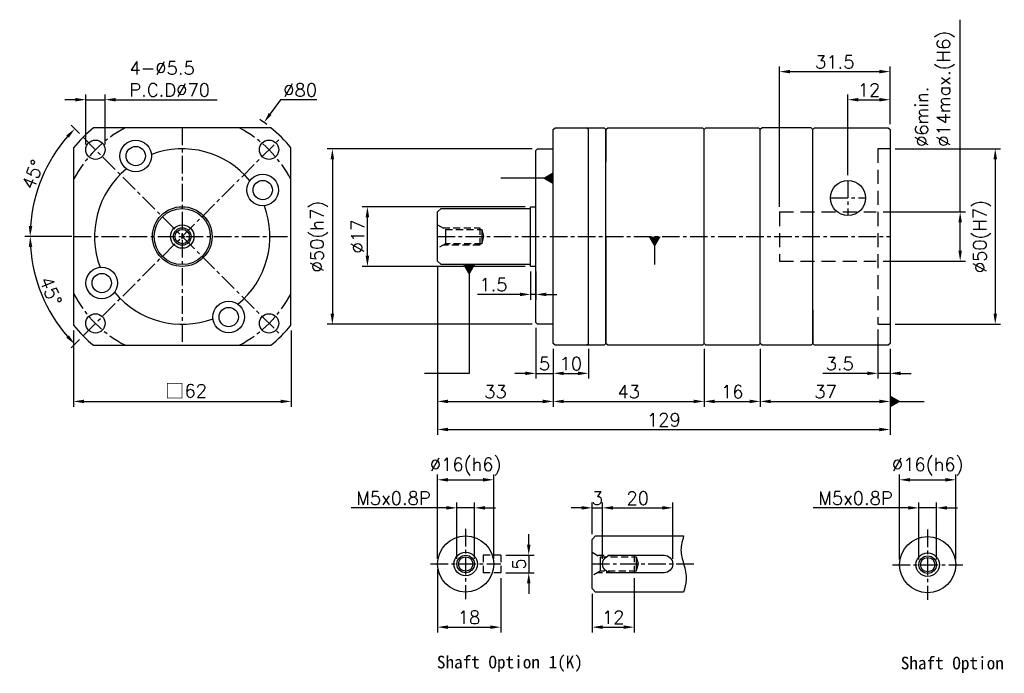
# Model space of a CAD drawing. Header units: millimetres. Extents: x -346 to 775, y -19 to 500.
# Tile 1 of 2: x -346 to -65, y 256 to 442. Entities that reach past the tile are written whole.
import ezdxf

# ---------------------------------------------------------------- set-up
doc = ezdxf.new("R2010")
doc.units = ezdxf.units.MM
doc.header["$LTSCALE"] = 4
doc.linetypes.add('CENTER', pattern=[2, 1.25, -0.25, 0.25, -0.25])
doc.linetypes.add('DASHED', pattern=[0.75, 0.5, -0.25])
for name, color, linetype in [('DIM', 6, 'Continuous'), ('MF060X-012', 7, 'Continuous'), ('MF60X1-010', 7, 'Continuous'), ('MF60X1-011', 7, 'Continuous'), ('圖框', 7, 'Continuous')]:
    doc.layers.add(name, color=color, linetype=linetype)
doc.styles.get("Standard").update_dxf_attribs({"font": 'romans.shx'})
doc.dimstyles.new('R', dxfattribs={"dimscale": 1.5, "dimtxt": 2.5, "dimasz": 2, "dimexe": 1, "dimexo": 1, "dimgap": 0.6, "dimtad": 1, "dimtoh": 1, "dimdec": 4, "dimdsep": 46, "dimtxsty": 'Standard', "dimcen": 0.5, "dimdle": 1, "dimclrt": 7, "dimadec": 4, "dimazin": 2, "dimtfac": 1, "dimtdec": 4, "dimtofl": 0, "dimtmove": 0, "dimatfit": 3, "dimfxl": 0, "dimtolj": 1, "dimarcsym": 0})
doc.dimstyles.get("Standard").update_dxf_attribs({"dimscale": 1.5, "dimtxt": 2.5, "dimasz": 2, "dimexe": 1, "dimexo": 1, "dimgap": 0.6, "dimtad": 1, "dimdec": 4, "dimdsep": 46, "dimtxsty": 'Standard', "dimcen": 0.5, "dimdle": 1, "dimclrt": 7, "dimadec": 4, "dimazin": 2, "dimtfac": 1, "dimtdec": 4, "dimtofl": 0, "dimtmove": 0, "dimatfit": 3, "dimfxl": 0, "dimtolj": 1, "dimarcsym": 0})

# ---------------------------------------------------------------- blocks, each defined once
blk = doc.blocks.new('*D12')
at = {"color": 0, "lineweight": -2}
for p, q in [((-109.84, 398.06), (-109.84, 421.06)), ((-106.84, 419.56), (-100.84, 419.56)), ((-97.84, 412.56), (-97.84, 421.06))]:
    blk.add_line(p, q, dxfattribs=at)
at = {"color": 0}
for points in [[(-106.84, 420.06), (-106.84, 419.06), (-109.84, 419.56)], [(-100.84, 420.06), (-100.84, 419.06), (-97.84, 419.56)]]:
    blk.add_solid(points, dxfattribs=at)
at = {"layer": 'Defpoints', "color": 0}
for p in [(-97.84, 419.56), (-97.84, 411.06), (-109.84, 396.56)]:
    blk.add_point(p, dxfattribs=at)
at = {"color": 7, "insert": (-103.84, 422.33), "char_height": 3.75, "attachment_point": 5}
blk.add_mtext('\\A1;12', dxfattribs=at)
blk = doc.blocks.new('*D13')
at = {"color": 0, "lineweight": -2}
for p, q in [((-134.84, 348.56), (-134.84, 332.06)), ((-97.84, 348.56), (-97.84, 332.06)), ((-131.84, 333.56), (-100.84, 333.56))]:
    blk.add_line(p, q, dxfattribs=at)
at = {"color": 0}
for points in [[(-131.84, 334.06), (-131.84, 333.06), (-134.84, 333.56)], [(-100.84, 334.06), (-100.84, 333.06), (-97.84, 333.56)]]:
    blk.add_solid(points, dxfattribs=at)
at = {"layer": 'Defpoints', "color": 0}
for p in [(-134.84, 350.06), (-97.84, 350.06), (-97.84, 333.56)]:
    blk.add_point(p, dxfattribs=at)
at = {"color": 7, "insert": (-116.21, 336.33), "char_height": 3.75, "attachment_point": 5}
blk.add_mtext('\\A1;37', dxfattribs=at)
blk = doc.blocks.new('*D28')
at = {"layer": 'Defpoints', "color": 0}
for p in [(-246.84, 389.06), (-200.34, 389.06), (-200.34, 372.06)]:
    blk.add_point(p, dxfattribs=at)
at = {"layer": '圖框', "color": 0, "lineweight": -2}
for p, q in [((-201.84, 389.06), (-248.34, 389.06)), ((-246.84, 375.06), (-246.84, 386.06)), ((-201.84, 372.06), (-248.34, 372.06))]:
    blk.add_line(p, q, dxfattribs=at)
at = {"layer": '圖框', "color": 0}
for points in [[(-247.34, 386.06), (-246.34, 386.06), (-246.84, 389.06)], [(-247.34, 375.06), (-246.34, 375.06), (-246.84, 372.06)]]:
    blk.add_solid(points, dxfattribs=at)
at = {"layer": '圖框', "color": 7, "insert": (-249.61, 380.56), "char_height": 3.75, "attachment_point": 5, "rotation": 90}
blk.add_mtext('\\A1;%%C17', dxfattribs=at)
blk = doc.blocks.new('*D29')
at = {"layer": 'Defpoints', "color": 0}
for p in [(-198.34, 405.56), (-256.84, 355.56), (-198.34, 355.56)]:
    blk.add_point(p, dxfattribs=at)
at = {"layer": '圖框', "color": 0, "lineweight": -2}
for p, q in [((-199.84, 405.56), (-258.34, 405.56)), ((-256.84, 402.56), (-256.84, 358.56)), ((-199.84, 355.56), (-258.34, 355.56))]:
    blk.add_line(p, q, dxfattribs=at)
at = {"layer": '圖框', "color": 0}
for points in [[(-257.34, 402.56), (-256.34, 402.56), (-256.84, 405.56)], [(-257.34, 358.56), (-256.34, 358.56), (-256.84, 355.56)]]:
    blk.add_solid(points, dxfattribs=at)
at = {"layer": '圖框', "color": 7, "insert": (-260.59, 380.56), "char_height": 3.75, "attachment_point": 5, "rotation": 90}
blk.add_mtext('\\A1;%%C50(h7)', dxfattribs=at)
blk = doc.blocks.new('*D30')
at = {"layer": 'Defpoints', "color": 0}
for p in [(-200.34, 372.06), (-198.84, 372.06), (-198.84, 364.06)]:
    blk.add_point(p, dxfattribs=at)
at = {"layer": '圖框', "color": 0, "lineweight": -2}
for p, q in [((-200.34, 370.56), (-200.34, 362.56)), ((-198.84, 370.56), (-198.84, 362.56)), ((-203.34, 364.06), (-215.46, 364.06)), ((-198.84, 364.06), (-200.34, 364.06)), ((-195.84, 364.06), (-192.84, 364.06))]:
    blk.add_line(p, q, dxfattribs=at)
at = {"layer": '圖框', "color": 0}
for points in [[(-203.34, 364.56), (-203.34, 363.56), (-200.34, 364.06)], [(-195.84, 364.56), (-195.84, 363.56), (-198.84, 364.06)]]:
    blk.add_solid(points, dxfattribs=at)
at = {"layer": '圖框', "color": 7, "insert": (-210.9, 366.83), "char_height": 3.75, "attachment_point": 5}
blk.add_mtext('\\A1;1.5', dxfattribs=at)
blk = doc.blocks.new('*D31')
at = {"layer": 'Defpoints', "color": 0}
for p in [(-198.84, 356.06), (-193.84, 350.06), (-193.84, 341.56)]:
    blk.add_point(p, dxfattribs=at)
at = {"layer": '圖框', "color": 0, "lineweight": -2}
for p, q in [((-198.84, 354.56), (-198.84, 340.06)), ((-193.84, 348.56), (-193.84, 340.06)), ((-201.84, 341.56), (-204.84, 341.56)), ((-198.84, 341.56), (-193.84, 341.56)), ((-190.84, 341.56), (-187.84, 341.56))]:
    blk.add_line(p, q, dxfattribs=at)
at = {"layer": '圖框', "color": 0}
for points in [[(-201.84, 342.06), (-201.84, 341.06), (-198.84, 341.56)], [(-190.84, 342.06), (-190.84, 341.06), (-193.84, 341.56)]]:
    blk.add_solid(points, dxfattribs=at)
at = {"layer": '圖框', "color": 7, "insert": (-196.34, 344.33), "char_height": 3.75, "attachment_point": 5}
blk.add_mtext('\\A1;5', dxfattribs=at)
blk = doc.blocks.new('*D32')
at = {"layer": 'Defpoints', "color": 0}
for p in [(-193.84, 350.06), (-183.84, 350.06), (-183.84, 341.56)]:
    blk.add_point(p, dxfattribs=at)
at = {"layer": '圖框', "color": 0, "lineweight": -2}
for p, q in [((-193.84, 348.56), (-193.84, 340.06)), ((-183.84, 348.56), (-183.84, 340.06)), ((-190.84, 341.56), (-186.84, 341.56))]:
    blk.add_line(p, q, dxfattribs=at)
at = {"layer": '圖框', "color": 0}
for points in [[(-190.84, 342.06), (-190.84, 341.06), (-193.84, 341.56)], [(-186.84, 342.06), (-186.84, 341.06), (-183.84, 341.56)]]:
    blk.add_solid(points, dxfattribs=at)
at = {"layer": '圖框', "color": 7, "insert": (-188.84, 344.33), "char_height": 3.75, "attachment_point": 5}
blk.add_mtext('\\A1;10', dxfattribs=at)
blk = doc.blocks.new('*D33')
at = {"layer": 'Defpoints', "color": 0}
for p in [(-226.84, 373.56), (-193.84, 350.06), (-193.84, 333.56)]:
    blk.add_point(p, dxfattribs=at)
at = {"layer": '圖框', "color": 0, "lineweight": -2}
for p, q in [((-226.84, 372.06), (-226.84, 332.06)), ((-193.84, 348.56), (-193.84, 332.06)), ((-223.84, 333.56), (-196.84, 333.56))]:
    blk.add_line(p, q, dxfattribs=at)
at = {"layer": '圖框', "color": 0}
for points in [[(-223.84, 334.06), (-223.84, 333.06), (-226.84, 333.56)], [(-196.84, 334.06), (-196.84, 333.06), (-193.84, 333.56)]]:
    blk.add_solid(points, dxfattribs=at)
at = {"layer": '圖框', "color": 7, "insert": (-210.34, 336.33), "char_height": 3.75, "attachment_point": 5}
blk.add_mtext('\\A1;33', dxfattribs=at)
blk = doc.blocks.new('*D34')
at = {"layer": 'Defpoints', "color": 0}
for p in [(-193.84, 350.06), (-150.84, 350.06), (-150.84, 333.56)]:
    blk.add_point(p, dxfattribs=at)
at = {"layer": '圖框', "color": 0, "lineweight": -2}
for p, q in [((-193.84, 348.56), (-193.84, 332.06)), ((-150.84, 348.56), (-150.84, 332.06)), ((-190.84, 333.56), (-153.84, 333.56))]:
    blk.add_line(p, q, dxfattribs=at)
at = {"layer": '圖框', "color": 0}
for points in [[(-190.84, 334.06), (-190.84, 333.06), (-193.84, 333.56)], [(-153.84, 334.06), (-153.84, 333.06), (-150.84, 333.56)]]:
    blk.add_solid(points, dxfattribs=at)
at = {"layer": '圖框', "color": 7, "insert": (-172.34, 336.33), "char_height": 3.75, "attachment_point": 5}
blk.add_mtext('\\A1;43', dxfattribs=at)
blk = doc.blocks.new('*D35')
at = {"layer": 'Defpoints', "color": 0}
for p in [(-97.84, 427.56), (-97.84, 411.06), (-129.34, 387.56)]:
    blk.add_point(p, dxfattribs=at)
at = {"layer": '圖框', "color": 0, "lineweight": -2}
for p, q in [((-129.34, 389.06), (-129.34, 429.06)), ((-126.34, 427.56), (-100.84, 427.56)), ((-97.84, 412.56), (-97.84, 429.06))]:
    blk.add_line(p, q, dxfattribs=at)
at = {"layer": '圖框', "color": 0}
for points in [[(-126.34, 428.06), (-126.34, 427.06), (-129.34, 427.56)], [(-100.84, 428.06), (-100.84, 427.06), (-97.84, 427.56)]]:
    blk.add_solid(points, dxfattribs=at)
at = {"layer": '圖框', "color": 7, "insert": (-113.59, 430.33), "char_height": 3.75, "attachment_point": 5}
blk.add_mtext('\\A1;31.5', dxfattribs=at)
blk = doc.blocks.new('*D36')
at = {"layer": 'Defpoints', "color": 0}
for p in [(-97.84, 405.56), (-97.84, 355.56), (-67.84, 355.56)]:
    blk.add_point(p, dxfattribs=at)
at = {"layer": '圖框', "color": 0, "lineweight": -2}
for p, q in [((-96.34, 405.56), (-66.34, 405.56)), ((-67.84, 402.56), (-67.84, 358.56)), ((-96.34, 355.56), (-66.34, 355.56))]:
    blk.add_line(p, q, dxfattribs=at)
at = {"layer": '圖框', "color": 0}
for points in [[(-68.34, 402.56), (-67.34, 402.56), (-67.84, 405.56)], [(-68.34, 358.56), (-67.34, 358.56), (-67.84, 355.56)]]:
    blk.add_solid(points, dxfattribs=at)
at = {"layer": '圖框', "color": 7, "insert": (-71.59, 380.56), "char_height": 3.75, "attachment_point": 5, "rotation": 90}
blk.add_mtext('\\A1;%%C50(H7)', dxfattribs=at)
blk = doc.blocks.new('*D37')
at = {"layer": 'Defpoints', "color": 0}
for p in [(-101.34, 387.56), (-101.34, 373.56), (-77.84, 373.56)]:
    blk.add_point(p, dxfattribs=at)
at = {"layer": '圖框', "color": 0, "lineweight": -2}
for p, q in [((-77.84, 387.56), (-77.84, 442.36)), ((-99.84, 387.56), (-76.34, 387.56)), ((-77.84, 376.56), (-77.84, 384.56)), ((-99.84, 373.56), (-76.34, 373.56))]:
    blk.add_line(p, q, dxfattribs=at)
at = {"layer": '圖框', "color": 0}
for points in [[(-78.34, 384.56), (-77.34, 384.56), (-77.84, 387.56)], [(-78.34, 376.56), (-77.34, 376.56), (-77.84, 373.56)]]:
    blk.add_solid(points, dxfattribs=at)
at = {"layer": '圖框', "color": 7, "insert": (-90.7, 406.11), "char_height": 3.75, "attachment_point": 1, "rotation": 90}
blk.add_mtext('\\A1;%%C6min.\\P%%C14max.(H6)', dxfattribs=at)
blk = doc.blocks.new('*D38')
at = {"layer": 'Defpoints', "color": 0}
for p in [(-101.34, 355.56), (-97.84, 350.06), (-97.84, 341.56)]:
    blk.add_point(p, dxfattribs=at)
at = {"layer": '圖框', "color": 0, "lineweight": -2}
for p, q in [((-101.34, 354.06), (-101.34, 340.06)), ((-97.84, 348.56), (-97.84, 340.06)), ((-104.34, 341.56), (-116.99, 341.56)), ((-97.84, 341.56), (-101.34, 341.56)), ((-94.84, 341.56), (-91.84, 341.56))]:
    blk.add_line(p, q, dxfattribs=at)
at = {"layer": '圖框', "color": 0}
for points in [[(-104.34, 342.06), (-104.34, 341.06), (-101.34, 341.56)], [(-94.84, 342.06), (-94.84, 341.06), (-97.84, 341.56)]]:
    blk.add_solid(points, dxfattribs=at)
at = {"layer": '圖框', "color": 7, "insert": (-112.17, 344.33), "char_height": 3.75, "attachment_point": 5}
blk.add_mtext('\\A1;3.5', dxfattribs=at)
blk = doc.blocks.new('*D39')
at = {"layer": 'Defpoints', "color": 0}
for p in [(-271.31, 408.84), (-329.6, 380.56), (-269.6, 380.56), (-341.51, 369.32), (-327.88, 352.27)]:
    blk.add_point(p, dxfattribs=at)
at = {"layer": '圖框', "color": 0, "lineweight": -2}
for p, q in [((-331.1, 380.56), (-344.49, 380.56)), ((-328.94, 351.21), (-331.34, 348.81))]:
    blk.add_line(p, q, dxfattribs=at)
blk.add_arc((-299.6, 380.56), 43.4, 183.9617, 221.0383, dxfattribs=at)
at = {"layer": '圖框', "color": 0}
for points in [[(-343.39, 377.54), (-342.39, 377.58), (-342.99, 380.56)], [(-331.96, 352.41), (-332.69, 351.72), (-330.28, 349.87)]]:
    blk.add_solid(points, dxfattribs=at)
at = {"layer": '圖框', "color": 7, "insert": (-337.13, 365.01), "char_height": 3.75, "attachment_point": 5, "rotation": 292.5}
blk.add_mtext('\\A1;45°', dxfattribs=at)
blk = doc.blocks.new('*D40')
at = {"layer": 'Defpoints', "color": 0}
for p in [(-327.88, 408.84), (-337.18, 402.26), (-329.6, 380.56), (-269.6, 380.56), (-271.31, 352.27)]:
    blk.add_point(p, dxfattribs=at)
at = {"layer": '圖框', "color": 0, "lineweight": -2}
for p, q in [((-328.94, 409.9), (-331.35, 412.31)), ((-331.1, 380.56), (-344.5, 380.56))]:
    blk.add_line(p, q, dxfattribs=at)
blk.add_arc((-299.6, 380.56), 43.4, 138.9613, 176.0387, dxfattribs=at)
at = {"layer": '圖框', "color": 0}
for points in [[(-332.7, 409.39), (-331.97, 408.71), (-330.29, 411.24)], [(-342.39, 383.54), (-343.39, 383.57), (-343, 380.56)]]:
    blk.add_solid(points, dxfattribs=at)
at = {"layer": '圖框', "color": 7, "insert": (-342.26, 398.23), "char_height": 3.75, "attachment_point": 5, "rotation": 67.5}
blk.add_mtext('\\A1;45°', dxfattribs=at)
blk = doc.blocks.new('*D16')
at = {"layer": 'Defpoints', "color": 0}
for p in [(-321.6, 419.56), (-327.1, 405.31), (-321.6, 405.31)]:
    blk.add_point(p, dxfattribs=at)
at = {"layer": '圖框', "color": 0, "lineweight": -2}
for p, q in [((-330.1, 419.56), (-333.1, 419.56)), ((-327.1, 406.81), (-327.1, 421.06)), ((-327.1, 419.56), (-321.6, 419.56)), ((-321.6, 406.81), (-321.6, 421.06)), ((-318.6, 419.56), (-289.69, 419.56))]:
    blk.add_line(p, q, dxfattribs=at)
at = {"layer": '圖框', "color": 0}
for points in [[(-330.1, 420.06), (-330.1, 419.06), (-327.1, 419.56)], [(-318.6, 420.06), (-318.6, 419.06), (-321.6, 419.56)]]:
    blk.add_solid(points, dxfattribs=at)
at = {"layer": '圖框', "color": 7, "insert": (-314.7, 430.46), "char_height": 3.75, "attachment_point": 1}
blk.add_mtext('\\A1;4-%%C5.5\\PP.C.D%%C70', dxfattribs=at)
blk = doc.blocks.new('*D17')
at = {"color": 0, "lineweight": -2}
for p, q in [((-226.84, 372.06), (-226.84, 324.06)), ((-97.84, 348.56), (-97.84, 324.06)), ((-223.84, 325.56), (-100.84, 325.56))]:
    blk.add_line(p, q, dxfattribs=at)
at = {"color": 0}
for points in [[(-223.84, 326.06), (-223.84, 325.06), (-226.84, 325.56)], [(-100.84, 326.06), (-100.84, 325.06), (-97.84, 325.56)]]:
    blk.add_solid(points, dxfattribs=at)
at = {"layer": 'Defpoints', "color": 0}
for p in [(-226.84, 373.56), (-97.84, 350.06), (-97.84, 325.56)]:
    blk.add_point(p, dxfattribs=at)
at = {"color": 7, "insert": (-162.34, 328.33), "char_height": 3.75, "attachment_point": 5}
blk.add_mtext('\\A1;129', dxfattribs=at)
blk = doc.blocks.new('*D18')
at = {"layer": 'Defpoints', "color": 0}
for p in [(-210.84, 311.22), (-226.84, 287.22), (-210.84, 287.22)]:
    blk.add_point(p, dxfattribs=at)
at = {"layer": '圖框', "color": 0, "lineweight": -2}
for p, q in [((-226.84, 288.72), (-226.84, 312.72)), ((-210.84, 288.72), (-210.84, 312.72)), ((-223.84, 311.22), (-213.84, 311.22))]:
    blk.add_line(p, q, dxfattribs=at)
at = {"layer": '圖框', "color": 0}
for points in [[(-223.84, 311.72), (-223.84, 310.72), (-226.84, 311.22)], [(-213.84, 311.72), (-213.84, 310.72), (-210.84, 311.22)]]:
    blk.add_solid(points, dxfattribs=at)
at = {"layer": '圖框', "color": 7, "insert": (-218.84, 314.98), "char_height": 3.75, "attachment_point": 5}
blk.add_mtext('\\A1;%%C16(h6)', dxfattribs=at)
blk = doc.blocks.new('*D19')
at = {"layer": 'Defpoints', "color": 0}
for p in [(-216.34, 303.22), (-221.34, 287.22), (-216.34, 287.22)]:
    blk.add_point(p, dxfattribs=at)
at = {"layer": '圖框', "color": 0, "lineweight": -2}
for p, q in [((-224.34, 303.22), (-251.46, 303.22)), ((-221.34, 288.72), (-221.34, 304.72)), ((-216.34, 303.22), (-221.34, 303.22)), ((-216.34, 288.72), (-216.34, 304.72)), ((-213.34, 303.22), (-210.34, 303.22))]:
    blk.add_line(p, q, dxfattribs=at)
at = {"layer": '圖框', "color": 0}
for points in [[(-224.34, 303.72), (-224.34, 302.72), (-221.34, 303.22)], [(-213.34, 303.72), (-213.34, 302.72), (-216.34, 303.22)]]:
    blk.add_solid(points, dxfattribs=at)
at = {"layer": '圖框', "color": 7, "insert": (-239.4, 306), "char_height": 3.75, "attachment_point": 5}
blk.add_mtext('\\A1;M5x0.8P', dxfattribs=at)
blk = doc.blocks.new('*D20')
at = {"layer": 'Defpoints', "color": 0}
for p in [(-208.84, 289.72), (-208.84, 284.72), (-200.84, 284.72)]:
    blk.add_point(p, dxfattribs=at)
at = {"layer": '圖框', "color": 0, "lineweight": -2}
for p, q in [((-200.84, 292.72), (-200.84, 295.72)), ((-207.34, 289.72), (-199.34, 289.72)), ((-200.84, 289.72), (-200.84, 284.72)), ((-207.34, 284.72), (-199.34, 284.72)), ((-200.84, 281.72), (-200.84, 278.72))]:
    blk.add_line(p, q, dxfattribs=at)
at = {"layer": '圖框', "color": 0}
for points in [[(-201.34, 292.72), (-200.34, 292.72), (-200.84, 289.72)], [(-201.34, 281.72), (-200.34, 281.72), (-200.84, 284.72)]]:
    blk.add_solid(points, dxfattribs=at)
at = {"layer": '圖框', "color": 7, "insert": (-203.61, 287.22), "char_height": 3.75, "attachment_point": 5, "rotation": 90}
blk.add_mtext('\\A1;5', dxfattribs=at)
blk = doc.blocks.new('*D21')
at = {"layer": 'Defpoints', "color": 0}
for p in [(-226.84, 287.22), (-208.84, 284.72), (-208.84, 269.22)]:
    blk.add_point(p, dxfattribs=at)
at = {"layer": '圖框', "color": 0, "lineweight": -2}
for p, q in [((-226.84, 285.72), (-226.84, 267.72)), ((-208.84, 283.22), (-208.84, 267.72)), ((-223.84, 269.22), (-211.84, 269.22))]:
    blk.add_line(p, q, dxfattribs=at)
at = {"layer": '圖框', "color": 0}
for points in [[(-223.84, 269.72), (-223.84, 268.72), (-226.84, 269.22)], [(-211.84, 269.72), (-211.84, 268.72), (-208.84, 269.22)]]:
    blk.add_solid(points, dxfattribs=at)
at = {"layer": '圖框', "color": 7, "insert": (-217.87, 272), "char_height": 3.75, "attachment_point": 5}
blk.add_mtext('\\A1;18', dxfattribs=at)
blk = doc.blocks.new('*D22')
at = {"layer": 'Defpoints', "color": 0}
for p in [(-179.78, 303.22), (-182.78, 294.22), (-179.78, 287.22)]:
    blk.add_point(p, dxfattribs=at)
at = {"layer": '圖框', "color": 0, "lineweight": -2}
for p, q in [((-185.78, 303.22), (-188.78, 303.22)), ((-182.78, 295.72), (-182.78, 304.72)), ((-182.78, 303.22), (-179.78, 303.22)), ((-179.78, 288.72), (-179.78, 304.72)), ((-176.78, 303.22), (-173.78, 303.22))]:
    blk.add_line(p, q, dxfattribs=at)
at = {"layer": '圖框', "color": 0}
for points in [[(-185.78, 303.72), (-185.78, 302.72), (-182.78, 303.22)], [(-176.78, 303.72), (-176.78, 302.72), (-179.78, 303.22)]]:
    blk.add_solid(points, dxfattribs=at)
at = {"layer": '圖框', "color": 7, "insert": (-181.28, 306), "char_height": 3.75, "attachment_point": 5}
blk.add_mtext('\\A1;3', dxfattribs=at)
blk = doc.blocks.new('*D23')
at = {"layer": 'Defpoints', "color": 0}
for p in [(-159.78, 303.22), (-179.78, 287.22), (-159.78, 287.22)]:
    blk.add_point(p, dxfattribs=at)
at = {"layer": '圖框', "color": 0, "lineweight": -2}
for p, q in [((-179.78, 288.72), (-179.78, 304.72)), ((-176.78, 303.22), (-162.78, 303.22)), ((-159.78, 288.72), (-159.78, 304.72))]:
    blk.add_line(p, q, dxfattribs=at)
at = {"layer": '圖框', "color": 0}
for points in [[(-176.78, 303.72), (-176.78, 302.72), (-179.78, 303.22)], [(-162.78, 303.72), (-162.78, 302.72), (-159.78, 303.22)]]:
    blk.add_solid(points, dxfattribs=at)
at = {"layer": '圖框', "color": 7, "insert": (-169.78, 306), "char_height": 3.75, "attachment_point": 5}
blk.add_mtext('\\A1;20', dxfattribs=at)
blk = doc.blocks.new('*D24')
at = {"layer": 'Defpoints', "color": 0}
for p in [(-170.78, 284.72), (-182.78, 280.22), (-170.78, 269.22)]:
    blk.add_point(p, dxfattribs=at)
at = {"layer": '圖框', "color": 0, "lineweight": -2}
for p, q in [((-170.78, 283.22), (-170.78, 267.72)), ((-182.78, 278.72), (-182.78, 267.72)), ((-179.78, 269.22), (-173.78, 269.22))]:
    blk.add_line(p, q, dxfattribs=at)
at = {"layer": '圖框', "color": 0}
for points in [[(-179.78, 269.72), (-179.78, 268.72), (-182.78, 269.22)], [(-173.78, 269.72), (-173.78, 268.72), (-170.78, 269.22)]]:
    blk.add_solid(points, dxfattribs=at)
at = {"layer": '圖框', "color": 7, "insert": (-176.78, 272), "char_height": 3.75, "attachment_point": 5}
blk.add_mtext('\\A1;12', dxfattribs=at)
blk = doc.blocks.new('*D25')
at = {"layer": 'Defpoints', "color": 0}
for p in [(-79.11, 311.22), (-95.11, 287.03), (-79.11, 287.03)]:
    blk.add_point(p, dxfattribs=at)
at = {"layer": '圖框', "color": 0, "lineweight": -2}
for p, q in [((-95.11, 288.53), (-95.11, 312.72)), ((-79.11, 288.53), (-79.11, 312.72)), ((-92.11, 311.22), (-82.11, 311.22))]:
    blk.add_line(p, q, dxfattribs=at)
at = {"layer": '圖框', "color": 0}
for points in [[(-92.11, 311.72), (-92.11, 310.72), (-95.11, 311.22)], [(-82.11, 311.72), (-82.11, 310.72), (-79.11, 311.22)]]:
    blk.add_solid(points, dxfattribs=at)
at = {"layer": '圖框', "color": 7, "insert": (-87.11, 314.98), "char_height": 3.75, "attachment_point": 5}
blk.add_mtext('\\A1;%%C16(h6)', dxfattribs=at)
blk = doc.blocks.new('*D26')
at = {"layer": 'Defpoints', "color": 0}
for p in [(-84.61, 303.22), (-89.61, 287.03), (-84.61, 287.03)]:
    blk.add_point(p, dxfattribs=at)
at = {"layer": '圖框', "color": 0, "lineweight": -2}
for p, q in [((-92.61, 303.22), (-119.73, 303.22)), ((-89.61, 288.53), (-89.61, 304.72)), ((-84.61, 303.22), (-89.61, 303.22)), ((-84.61, 288.53), (-84.61, 304.72)), ((-81.61, 303.22), (-78.61, 303.22))]:
    blk.add_line(p, q, dxfattribs=at)
at = {"layer": '圖框', "color": 0}
for points in [[(-92.61, 303.72), (-92.61, 302.72), (-89.61, 303.22)], [(-81.61, 303.72), (-81.61, 302.72), (-84.61, 303.22)]]:
    blk.add_solid(points, dxfattribs=at)
at = {"layer": '圖框', "color": 7, "insert": (-107.67, 306), "char_height": 3.75, "attachment_point": 5}
blk.add_mtext('\\A1;M5x0.8P', dxfattribs=at)
blk = doc.blocks.new('*D41')
at = {"color": 0, "lineweight": -2}
for p, q in [((-330.6, 353.78), (-330.6, 332.06)), ((-268.6, 353.78), (-268.6, 332.06)), ((-327.6, 333.56), (-271.6, 333.56))]:
    blk.add_line(p, q, dxfattribs=at)
at = {"color": 0}
for points in [[(-327.6, 334.06), (-327.6, 333.06), (-330.6, 333.56)], [(-271.6, 334.06), (-271.6, 333.06), (-268.6, 333.56)]]:
    blk.add_solid(points, dxfattribs=at)
at = {"layer": 'Defpoints', "color": 0}
for p in [(-330.6, 355.28), (-268.6, 355.28), (-268.6, 333.56)]:
    blk.add_point(p, dxfattribs=at)
at = {"color": 7, "insert": (-298.57, 336.49), "char_height": 3.75, "attachment_point": 5}
blk.add_mtext('\\A1;{\\fPMingLiU|b0|i0|c136|p18;\\H1.083x;\\C0;□}62', dxfattribs=at)
blk = doc.blocks.new('*D48')
at = {"layer": 'Defpoints', "color": 0}
for p in [(-276.31, 413.05), (-322.96, 348.06)]:
    blk.add_point(p, dxfattribs=at)
at = {"layer": '圖框', "color": 0, "lineweight": -2}
for p, q in [((-271.64, 419.56), (-274.56, 415.49)), ((-261.28, 419.56), (-271.64, 419.56)), ((-300.38, 380.56), (-298.88, 380.56)), ((-299.63, 379.81), (-299.63, 381.31))]:
    blk.add_line(p, q, dxfattribs=at)
blk.add_arc((-299.63, 380.56), 40, 52.9536, 56.4814, dxfattribs=at)
at = {"layer": '圖框', "color": 0}
blk.add_solid([(-274.97, 415.78), (-274.15, 415.2), (-276.31, 413.05)], dxfattribs=at)
at = {"layer": '圖框', "color": 7, "insert": (-266.01, 422.33), "char_height": 3.75, "attachment_point": 5}
blk.add_mtext('\\A1;∅80', dxfattribs=at)
blk = doc.blocks.new('*D52')
at = {"color": 0, "lineweight": -2}
for p, q in [((-150.84, 348.56), (-150.84, 332.06)), ((-134.84, 348.56), (-134.84, 332.06)), ((-147.84, 333.56), (-137.84, 333.56))]:
    blk.add_line(p, q, dxfattribs=at)
at = {"color": 0}
for points in [[(-147.84, 334.06), (-147.84, 333.06), (-150.84, 333.56)], [(-137.84, 334.06), (-137.84, 333.06), (-134.84, 333.56)]]:
    blk.add_solid(points, dxfattribs=at)
at = {"layer": 'Defpoints', "color": 0}
for p in [(-150.84, 350.06), (-134.84, 350.06), (-134.84, 333.56)]:
    blk.add_point(p, dxfattribs=at)
at = {"color": 7, "insert": (-142.84, 336.33), "char_height": 3.75, "attachment_point": 5}
blk.add_mtext('\\A1;16', dxfattribs=at)
blk = doc.blocks.new('_DatumFilled')
at = {"color": 0, "linetype": 'ByBlock'}
blk.add_solid([(0, 0.577), (-1, 0), (0, -0.577)], dxfattribs=at)

msp = doc.modelspace()

# ---------------------------------------------------------------- linework, layer by layer
at = {"color": 0}
for p, q in [((-193.83739, 411.05668), (-193.33739, 411.55668)), ((-193.83739, 405.55668), (-193.83739, 411.05668)), ((-193.33739, 411.55668), (-179.33739, 411.55668)), ((-183.83739, 411.05668), (-184.33739, 411.55668)), ((-183.83739, 350.05668), (-183.83739, 411.05668)), ((-179.33739, 411.55668), (-178.83739, 411.05668)), ((-178.83739, 411.05668), (-178.83739, 401.93168)), ((-150.83738, 350.05668), (-150.83738, 411.05668)), ((-134.33738, 411.55668), (-134.83738, 411.05668)), ((-134.83736, 350.05668), (-134.83736, 411.05668)), ((-120.33738, 411.55668), (-134.33738, 411.55668)), ((-119.83738, 411.05668), (-120.33738, 411.55668)), ((-119.83738, 411.05668), (-119.33738, 411.55668)), ((-119.83738, 401.55668), (-119.83738, 411.05668)), ((-119.83738, 350.05668), (-119.83738, 411.05668)), ((-119.33738, 411.55668), (-98.33738, 411.55668)), ((-98.33738, 411.55668), (-97.83738, 411.05668)), ((-97.83738, 411.05668), (-97.83738, 350.05668)), ((-198.83739, 405.05668), (-198.33739, 405.55668)), ((-198.83739, 356.05668), (-198.83739, 405.05668)), ((-198.33739, 405.55668), (-193.83739, 405.55668)), ((-193.83739, 350.05668), (-193.83739, 405.55668)), ((-226.83739, 387.55668), (-225.83739, 388.55668)), ((-226.83739, 373.55668), (-226.83739, 387.55668)), ((-225.83739, 388.55668), (-200.33739, 388.55668)), ((-200.33739, 372.05668), (-200.33739, 389.05668)), ((-200.33739, 389.05668), (-198.83739, 389.05668)), ((-224.58572, 382.60668), (-224.58572, 378.50668)), ((-214.26239, 382.60668), (-214.26239, 378.50668)), ((-178.83739, 380.55668), (-178.83739, 350.05668)), ((-225.83739, 372.55668), (-226.83739, 373.55668)), ((-200.33739, 372.55668), (-225.83739, 372.55668)), ((-198.83739, 372.05668), (-200.33739, 372.05668)), ((-119.83738, 359.55668), (-119.83738, 350.05668)), ((-198.33739, 355.55668), (-198.83739, 356.05668)), ((-193.83739, 355.55668), (-198.33739, 355.55668)), ((-193.33739, 349.55668), (-193.83739, 350.05668)), ((-179.33739, 349.55668), (-193.33739, 349.55668)), ((-184.33739, 349.55668), (-183.83739, 350.05668)), ((-178.83739, 350.05668), (-179.33739, 349.55668)), ((-134.33738, 349.55668), (-134.83738, 350.05668)), ((-120.33738, 349.55668), (-134.33738, 349.55668)), ((-120.33738, 349.55668), (-119.83738, 350.05668)), ((-119.33738, 349.55668), (-119.83738, 350.05668)), ((-98.33738, 349.55668), (-119.33738, 349.55668)), ((-97.83738, 350.05668), (-98.33738, 349.55668))]:
    msp.add_line(p, q, dxfattribs=at)
at = {"color": 0, "linetype": 'DASHED', "ltscale": 2}
for p, q in [((-97.83738, 405.55668), (-101.33738, 405.55668)), ((-101.33738, 405.55668), (-101.33738, 355.55668)), ((-129.33738, 387.55668), (-101.83748, 387.55668)), ((-129.33738, 387.55668), (-129.33738, 373.55668)), ((-129.33738, 373.55668), (-101.83748, 373.55668)), ((-101.33738, 355.55668), (-97.83738, 355.55668))]:
    msp.add_line(p, q, dxfattribs=at)
at = {"color": 0, "linetype": 'CENTER'}
for p, q in [((-109.83738, 396.55668), (-109.83738, 386.55668)), ((-114.83738, 391.55668), (-104.83738, 391.55668)), ((-226.83739, 380.55668), (-97.83738, 380.55668))]:
    msp.add_line(p, q, dxfattribs=at)
at = {"color": 0, "linetype": 'DASHED'}
for points in [[(-226.83739, 383.90668), (-224.58572, 382.60668), (-214.26239, 382.60668), (-213.71309, 380.55668), (-214.26239, 378.50668), (-224.58572, 378.50668), (-226.83739, 377.20668)], [(-225.36515, 383.05668), (-214.76239, 383.05668), (-214.76239, 378.05668), (-225.36515, 378.05668)]]:
    msp.add_lwpolyline(points, dxfattribs=at)
for centre, radius in [((-109.83738, 391.55668), 5), ((-299.63281, 380.55668), 8.5)]:
    msp.add_circle(centre, radius)
at = {"layer": 'MF060X-012', "color": 0, "linetype": 'CENTER'}
for p, q in [((-218.83739, 297.22184), (-218.83739, 277.22184)), ((-87.11299, 297.02562), (-87.11299, 277.02562)), ((-228.83739, 287.22184), (-208.83739, 287.22184)), ((-97.11299, 287.02562), (-77.11299, 287.02562))]:
    msp.add_line(p, q, dxfattribs=at)
at = {"layer": 'MF060X-012', "color": 0}
for p, q in [((-182.77668, 294.22184), (-181.77668, 295.22184)), ((-181.77668, 295.22184), (-156.67668, 295.22184)), ((-182.77668, 280.22184), (-182.77668, 294.22184)), ((-180.52502, 289.27184), (-180.52502, 285.17184)), ((-170.20168, 289.27184), (-170.20168, 285.17184)), ((-181.77668, 279.22184), (-182.77668, 280.22184)), ((-156.67668, 279.22184), (-181.77668, 279.22184))]:
    msp.add_line(p, q, dxfattribs=at)
at = {"layer": 'MF060X-012', "color": 0, "linetype": 'DASHED'}
for p, q in [((-208.83739, 289.72184), (-213.83739, 289.72184)), ((-213.83739, 289.72184), (-213.83739, 284.72184)), ((-208.83739, 289.72184), (-208.83739, 284.72184)), ((-181.30444, 289.72184), (-170.77668, 289.72184)), ((-170.77668, 289.72184), (-170.77668, 284.72184)), ((-208.83739, 284.72184), (-213.83739, 284.72184)), ((-170.77668, 284.72184), (-181.30444, 284.72184))]:
    msp.add_line(p, q, dxfattribs=at)
msp.add_lwpolyline([(-182.77668, 290.57184), (-180.52502, 289.27184), (-170.20168, 289.27184), (-169.65239, 287.22184), (-170.20168, 285.17184), (-180.52502, 285.17184), (-182.77668, 283.87184)], dxfattribs=at)
at = {"layer": 'MF060X-012', "color": 0}
msp.add_lwpolyline([(-177.27668, 289.72184), (-162.27668, 289.72184, -1), (-162.27668, 284.72184), (-177.27668, 284.72184, -1)], format="xyb", close=True, dxfattribs=at)
for centre, radius in [((-299.63281, 380.55668), 8), ((-299.63281, 380.55668), 3.35), ((-299.63281, 380.55668), 2.5), ((-299.63281, 380.55668), 2.05), ((-218.83739, 287.22184), 8), ((-87.11299, 287.02562), 8), ((-218.83739, 287.22184), 3.35), ((-218.83739, 287.22184), 2.5), ((-218.83739, 287.22184), 2.05), ((-87.11299, 287.02562), 3.35), ((-87.11299, 287.02562), 2.5), ((-87.11299, 287.02562), 2.05)]:
    msp.add_circle(centre, radius, dxfattribs=at)
at = {"layer": 'MF60X1-010'}
for p, q in [((-274.35436, 411.55668), (-324.91126, 411.55668)), ((-330.63281, 405.83513), (-330.63281, 355.27823)), ((-268.63281, 355.27823), (-268.63281, 405.83513)), ((-324.91126, 349.55668), (-274.35436, 349.55668))]:
    msp.add_line(p, q, dxfattribs=at)
at = {"layer": 'MF60X1-010', "linetype": 'CENTER'}
for p, q in [((-299.63281, 411.55668), (-299.63281, 349.55668)), ((-327.91708, 408.84095), (-271.34854, 352.27241)), ((-327.91708, 352.27241), (-271.34854, 408.84095)), ((-330.63281, 380.55668), (-268.63281, 380.55668))]:
    msp.add_line(p, q, dxfattribs=at)
at = {"layer": 'MF60X1-010'}
for centre, radius in [((-324.38155, 405.30542), 2.75), ((-312.88281, 403.50635), 4.5), ((-312.88281, 403.50635), 4.5), ((-274.88407, 405.30542), 2.75), ((-312.88281, 403.50635), 2.75), ((-312.88281, 403.50635), 2.75), ((-276.68314, 393.80668), 4.5), ((-276.68314, 393.80668), 2.75), ((-322.58248, 367.30668), 4.5), ((-322.58248, 367.30668), 2.75), ((-286.38281, 357.60701), 4.5), ((-286.38281, 357.60701), 2.75), ((-324.38155, 355.80794), 2.75), ((-274.88407, 355.80794), 2.75)]:
    msp.add_circle(centre, radius, dxfattribs=at)
at = {"layer": 'MF60X1-010', "linetype": 'CENTER'}
for start, end in [(117.6604499, 152.3395501), (27.6604499, 62.3395501), (207.6604499, 242.3395501), (297.6604499, 332.3395501)]:
    msp.add_arc((-299.63281, 380.55668), 35, start, end, dxfattribs=at)
at = {"layer": 'MF60X1-010'}
for radius, start, end in [(40, 129.1949674, 140.8050326), (40, 39.1949674, 50.8050326), (25, 39.4549411, 110.5450589), (25, 129.4549411, 200.5450589), (25, 309.4549411, 20.5450589), (25, 219.4549411, 290.5450589), (40, 219.1949674, 230.8050326), (40, 309.1949674, 320.8050326)]:
    msp.add_arc((-299.63281, 380.55668), radius, start, end, dxfattribs=at)
at = {"layer": 'MF60X1-011', "color": 0}
for p, q in [((-178.83739, 411.05668), (-178.33739, 411.55668)), ((-178.83739, 350.05668), (-178.83739, 411.05668)), ((-178.33739, 411.55668), (-151.33739, 411.55668)), ((-151.33739, 411.55668), (-150.83738, 411.05667)), ((-150.83738, 411.05668), (-150.33738, 411.55668)), ((-150.83738, 350.05668), (-150.83738, 411.05668)), ((-150.33738, 411.55668), (-135.33738, 411.55668)), ((-135.33738, 411.55668), (-134.83736, 411.05667)), ((-178.33739, 349.55668), (-178.83739, 350.05668)), ((-151.33739, 349.55668), (-178.33739, 349.55668)), ((-150.83738, 350.05669), (-151.33739, 349.55668)), ((-150.83739, 350.05669), (-150.33738, 349.55668)), ((-135.33738, 349.55668), (-150.33738, 349.55668)), ((-134.83736, 350.05669), (-135.33738, 349.55668))]:
    msp.add_line(p, q, dxfattribs=at)
at = {"layer": '圖框', "color": 0, "linetype": 'CENTER'}
msp.add_line((-182.77668, 287.22184), (-153.23776, 287.22184), dxfattribs=at)
at = {"layer": '圖框', "color": 0}
msp.add_spline([(-156.67668, 295.22184), (-157.43663, 291.19843), (-156.67668, 287.22184), (-155.98584, 282.71115), (-156.67668, 279.22184)], degree=3, dxfattribs=at)

# ---------------------------------------------------------------- texts
at = {"layer": '圖框', "color": 0, "char_height": 3.6, "attachment_point": 1}
for s, insert, width in [('{\\fDFKai-SB|b1|i0|c0|p65;Shaft Option 1(K)}', (-227.03811, 261.05823), 47.529426), ('{\\fDFKai-SB|b1|i0|c0|p65;Shaft Option 2(S)}', (-94.7767, 260.79009), 47.8064366)]:
    msp.add_mtext(s, dxfattribs=dict(at, insert=insert, width=width))

# ---------------------------------------------------------------- dimensions: what is measured, and where the dimension line sits
at = {"color": 0}
for base, p1, p2, picture, middle in [((-97.83738, 419.55668), (-109.83738, 396.55668), (-97.83738, 411.05668), '*D12', (-103.83738, 419.55668)), ((-97.83738, 325.55668), (-226.83739, 373.55668), (-97.83738, 350.05668), '*D17', (-162.33738, 325.55668)), ((-97.83738, 333.55668), (-134.83738, 350.05668), (-97.83738, 350.05668), '*D13', (-116.21238, 333.55668))]:
    dim = msp.add_linear_dim(base=base, p1=p1, p2=p2, dimstyle='Standard', dxfattribs=at)
    dim.commit()
    dim.dimension.update_dxf_attribs({"geometry": picture, "text_midpoint": middle, "dimtype": 160})
dim = msp.add_linear_dim(base=(-268.59708, 333.55668), p1=(-330.59708, 355.27823), p2=(-268.59708, 355.27823), text='{\\fPMingLiU|b0|i0|c136|p18;\\H1.083x;\\C0;□}<>', dimstyle='Standard', dxfattribs=at)
dim.commit()
dim.dimension.update_dxf_attribs({"geometry": '*D41', "text_midpoint": (-298.57234, 333.55668), "dimtype": 160})
dim = msp.add_linear_dim(base=(-134.83736, 333.55668), p1=(-150.83739, 350.05669), p2=(-134.83736, 350.05668), dimstyle='Standard', override={"dimldrblk": 'DatumFilled', "dimtfill": 1})
dim.commit()
dim.dimension.update_dxf_attribs({"geometry": '*D52', "text_midpoint": (-142.83738, 336.33168)})
at = {"layer": '圖框', "color": 0}
for base, p1, p2, text, picture, middle in [((-77.83738, 373.55668), (-101.33738, 387.55668), (-101.33738, 373.55668), '%%C6min.\\P%%C14max.(H6)', '*D37', (-77.83738, 423.78498)), ((-256.83739, 355.55668), (-198.33739, 405.55668), (-198.33739, 355.55668), '%%C<>(h7)', '*D29', (-256.83739, 380.55668)), ((-67.83738, 355.55668), (-97.83738, 405.55668), (-97.83738, 355.55668), '%%C<>(H7)', '*D36', (-67.83738, 380.55668))]:
    dim = msp.add_linear_dim(base=base, p1=p1, p2=p2, angle=90, text=text, dimstyle='Standard', override={"dimtmove": 0}, dxfattribs=at)
    dim.commit()
    dim.dimension.update_dxf_attribs({"geometry": picture, "text_midpoint": middle, "dimtype": 160})
for base, p1, p2, picture, middle in [((-97.83738, 427.55668), (-129.33738, 387.55668), (-97.83738, 411.05668), '*D35', (-113.58738, 427.55668)), ((-208.83739, 269.22184), (-226.83739, 287.22184), (-208.83739, 284.72184), '*D21', (-217.86514, 269.22184))]:
    dim = msp.add_linear_dim(base=base, p1=p1, p2=p2, dimstyle='Standard', dxfattribs=at)
    dim.commit()
    dim.dimension.update_dxf_attribs({"geometry": picture, "text_midpoint": middle, "dimtype": 160})
dim = msp.add_linear_dim(base=(-321.59582, 419.55668), p1=(-327.09582, 405.30542), p2=(-321.59582, 405.30542), text='4-%%C<>\\PP.C.D%%C70', dimstyle='Standard', override={"dimtofl": 1}, dxfattribs=at)
dim.commit()
dim.dimension.update_dxf_attribs({"geometry": '*D16', "text_midpoint": (-302.64225, 425.45668)})
dim = msp.add_diameter_dim_2p(p1=(-322.95588, 348.06), p2=(-276.30974, 413.05336), dimstyle='R', dxfattribs=at)
dim.commit()
dim.dimension.update_dxf_attribs({"geometry": '*D48', "text_midpoint": (-266.01013, 419.55668), "dimtype": 163})
for base, line1, picture, middle in [((-337.18244, 402.2566), ((-327.88136, 408.84095), (-271.31281, 352.27241)), '*D40', (-342.25707, 398.22702)), ((-341.51437, 369.32498), ((-327.88136, 352.27241), (-271.31281, 408.84095)), '*D39', (-337.12596, 365.01171))]:
    dim = msp.add_angular_dim_2l(base=base, line1=line1, line2=((-329.59708, 380.55668), (-269.59708, 380.55668)), dimstyle='Standard', dxfattribs=at)
    dim.commit()
    dim.dimension.update_dxf_attribs({"geometry": picture, "text_midpoint": middle})
dim = msp.add_linear_dim(base=(-246.83739, 389.05668), p1=(-200.33739, 372.05668), p2=(-200.33739, 389.05668), angle=90, text='%%C<>', dimstyle='Standard', override={"dimtmove": 0}, dxfattribs=at)
dim.commit()
dim.dimension.update_dxf_attribs({"geometry": '*D28', "text_midpoint": (-249.61239, 380.55668)})
for base, p1, p2, picture, middle in [((-193.83739, 333.55668), (-226.83739, 373.55668), (-193.83739, 350.05668), '*D33', (-210.33739, 336.33168)), ((-150.83738, 333.55668), (-193.83739, 350.05668), (-150.83738, 350.05669), '*D34', (-172.33738, 336.33168)), ((-159.77668, 303.22184), (-179.77668, 287.22184), (-159.77668, 287.22184), '*D23', (-169.77668, 305.99684)), ((-170.77668, 269.22184), (-182.77668, 280.22184), (-170.77668, 284.72184), '*D24', (-176.77668, 271.99684))]:
    dim = msp.add_linear_dim(base=base, p1=p1, p2=p2, dimstyle='Standard', dxfattribs=at)
    dim.commit()
    dim.dimension.update_dxf_attribs({"geometry": picture, "text_midpoint": middle})
for base, p1, p2, picture, middle in [((-198.83739, 364.05668), (-200.33739, 372.05668), (-198.83739, 372.05668), '*D30', (-210.8981, 364.05668)), ((-97.83738, 341.55668), (-101.33738, 355.55668), (-97.83738, 350.05668), '*D38', (-112.16595, 341.55668)), ((-179.77668, 303.22184), (-182.77668, 294.22184), (-179.77668, 287.22184), '*D22', (-181.27668, 303.22184))]:
    dim = msp.add_linear_dim(base=base, p1=p1, p2=p2, dimstyle='Standard', override={"dimtofl": 1}, dxfattribs=at)
    dim.commit()
    dim.dimension.update_dxf_attribs({"geometry": picture, "text_midpoint": middle, "dimtype": 160})
for base, p1, p2, picture, middle in [((-193.83739, 341.55668), (-198.83739, 356.05668), (-193.83739, 350.05668), '*D31', (-196.33739, 344.33168)), ((-183.83739, 341.55668), (-193.83739, 350.05668), (-183.83739, 350.05668), '*D32', (-188.83739, 344.33168))]:
    dim = msp.add_linear_dim(base=base, p1=p1, p2=p2, dimstyle='Standard', override={"dimtofl": 1}, dxfattribs=at)
    dim.commit()
    dim.dimension.update_dxf_attribs({"geometry": picture, "text_midpoint": middle})
for base, p1, p2, picture, middle in [((-210.83739, 311.22184), (-226.83739, 287.22184), (-210.83739, 287.22184), '*D18', (-218.83739, 311.22184)), ((-79.11299, 311.22184), (-95.11299, 287.02562), (-79.11299, 287.02562), '*D25', (-87.11299, 311.22184))]:
    dim = msp.add_linear_dim(base=base, p1=p1, p2=p2, text='%%C<>(h6)', dimstyle='Standard', dxfattribs=at)
    dim.commit()
    dim.dimension.update_dxf_attribs({"geometry": picture, "text_midpoint": middle, "dimtype": 160})
for base, p1, p2, picture, middle in [((-216.33739, 303.22184), (-221.33739, 287.22184), (-216.33739, 287.22184), '*D19', (-239.3981, 303.22184)), ((-84.61299, 303.22184), (-89.61299, 287.02562), (-84.61299, 287.02562), '*D26', (-107.6737, 303.22184))]:
    dim = msp.add_linear_dim(base=base, p1=p1, p2=p2, text='M<>x0.8P', dimstyle='Standard', override={"dimtofl": 1}, dxfattribs=at)
    dim.commit()
    dim.dimension.update_dxf_attribs({"geometry": picture, "text_midpoint": middle, "dimtype": 160})
dim = msp.add_linear_dim(base=(-200.83739, 284.72184), p1=(-208.83739, 289.72184), p2=(-208.83739, 284.72184), angle=90, dimstyle='Standard', override={"dimtofl": 1}, dxfattribs=at)
dim.commit()
dim.dimension.update_dxf_attribs({"geometry": '*D20', "text_midpoint": (-203.61239, 287.22184)})

# ---------------------------------------------------------------- leaders
at = {"layer": 'DIM', "color": 0}
for points, override in [([(-193.83739, 397.17691), (-208.83739, 397.17691)], {"dimgap": 0.6, "dimtad": 0, "dimldrblk": 'DatumFilled'}), ([(-164.94445, 380.55668), (-164.94445, 372.55668)], {"dimgap": 0.6, "dimtad": 0, "dimldrblk": 'DatumFilled'}), ([(-217.83739, 372.55668), (-217.83739, 341.55668), (-230.56754, 341.558)], {"dimldrblk": 'DatumFilled'})]:
    msp.add_leader(points, dimstyle='Standard', override=override, dxfattribs=at)
at = {"layer": '圖框', "color": 0, "ltscale": 2}
msp.add_leader([(-97.83738, 333.55668), (-88.12496, 333.55668)], dimstyle='Standard', override={"dimldrblk": 'DatumFilled'}, dxfattribs=at)

doc.saveas('drawing.dxf')
